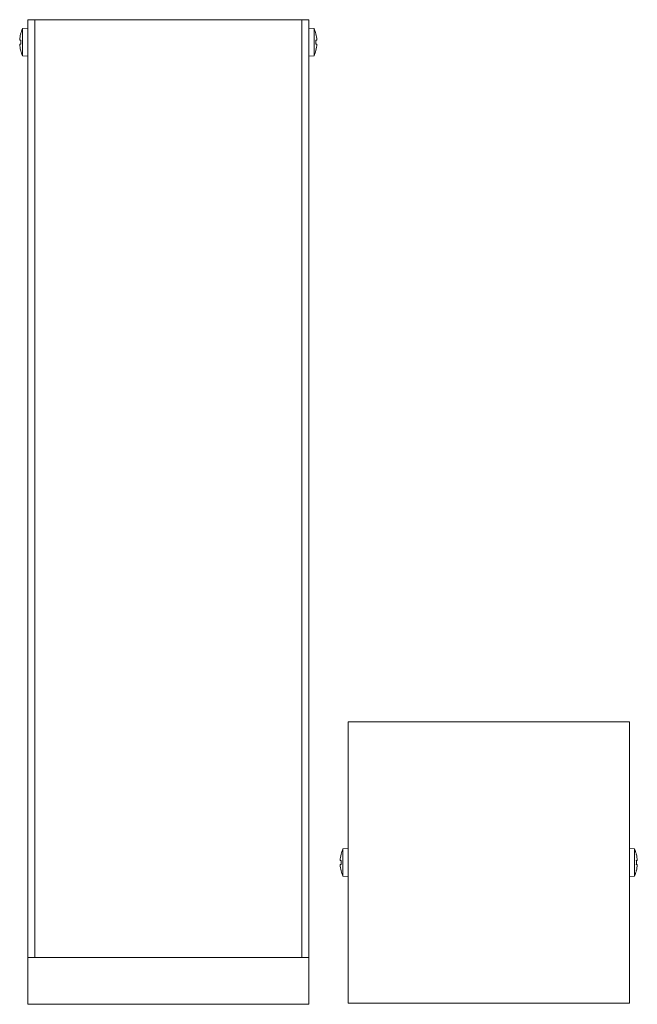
# Model space of a CAD drawing. Header units: millimetres. Extents: x -32 to 100, y 7 to 217.
import ezdxf

# ---------------------------------------------------------------- set-up
doc = ezdxf.new("R2010")
doc.units = ezdxf.units.MM

msp = doc.modelspace()

# ---------------------------------------------------------------- linework, layer by layer
at = {"color": 7, "linetype": 'Continuous', "lineweight": 15}
for p, q in [((-30.38, 216.51), (29.62, 216.51)), ((-30.38, 216.51), (-30.38, 6.51)), ((-28.88, 216.51), (-28.88, 16.51)), ((28.12, 16.51), (28.12, 216.51)), ((29.62, 6.51), (29.62, 216.51)), ((-30.38, 214.71), (-31.48, 214.61)), ((-31.48, 208.83), (-31.48, 214.61)), ((30.71, 214.61), (29.62, 214.71)), ((30.71, 214.61), (30.71, 208.83)), ((-32.08, 212.15), (-31.87, 212.13)), ((-31.87, 213.49), (-31.88, 213.49)), ((31.11, 213.49), (31.1, 213.49)), ((31.1, 212.13), (31.32, 212.15)), ((-31.87, 211.31), (-32.08, 211.29)), ((31.32, 211.29), (31.1, 211.31)), ((-31.88, 209.95), (-31.87, 209.96)), ((-31.48, 208.83), (-30.38, 208.74)), ((29.62, 208.74), (30.71, 208.83)), ((31.1, 209.96), (31.11, 209.95)), ((97.96, 66.75), (37.96, 66.75)), ((37.96, 66.75), (37.96, 6.75)), ((97.96, 6.75), (97.96, 66.75)), ((36.47, 38.51), (36.46, 38.52)), ((37.96, 39.73), (36.86, 39.64)), ((36.86, 33.86), (36.86, 39.64)), ((99.05, 39.64), (97.96, 39.73)), ((99.05, 39.64), (99.05, 33.86)), ((99.45, 38.52), (99.44, 38.51)), ((36.25, 37.18), (36.47, 37.16)), ((36.47, 36.34), (36.25, 36.32)), ((99.44, 37.16), (99.66, 37.18)), ((99.66, 36.32), (99.44, 36.34)), ((36.46, 34.98), (36.47, 34.99)), ((36.86, 33.86), (37.96, 33.76)), ((97.96, 33.76), (99.05, 33.86)), ((99.44, 34.99), (99.45, 34.98)), ((29.62, 16.51), (-30.38, 16.51)), ((29.62, 6.51), (-30.38, 6.51)), ((37.96, 6.75), (97.96, 6.75))]:
    msp.add_line(p, q, dxfattribs=at)
for centre, radius, start, end in [((-25.22, 211.72), 6.89, 155.2066, 165.1009), ((24.45, 211.72), 6.89, 14.8991, 24.7934), ((-25.18, 211.72), 6.92, 165.2316, 176.4442), ((-23.81, 211.72), 8.06, 177.1009, 182.8991), ((24.41, 211.72), 6.92, 3.5558, 14.7684), ((23.05, 211.72), 8.06, 357.1009, 2.8991), ((-25.18, 211.72), 6.92, 183.5558, 194.7684), ((24.41, 211.72), 6.92, 345.2316, 356.4442), ((-25.22, 211.72), 6.89, 194.8991, 204.7934), ((24.45, 211.72), 6.89, 335.2066, 345.1009), ((43.16, 36.75), 6.92, 165.2316, 176.4442), ((43.12, 36.75), 6.89, 155.2066, 165.1009), ((92.79, 36.75), 6.89, 14.8991, 24.7934), ((92.75, 36.75), 6.92, 3.5558, 14.7684), ((43.16, 36.75), 6.92, 183.5558, 194.7684), ((44.52, 36.75), 8.06, 177.1009, 182.8991), ((91.39, 36.75), 8.06, 357.1009, 2.8991), ((92.75, 36.75), 6.92, 345.2316, 356.4442), ((43.12, 36.75), 6.89, 194.8991, 204.7934), ((92.79, 36.75), 6.89, 335.2066, 345.1009)]:
    msp.add_arc(centre, radius, start, end, dxfattribs=at)

doc.saveas('drawing.dxf')
